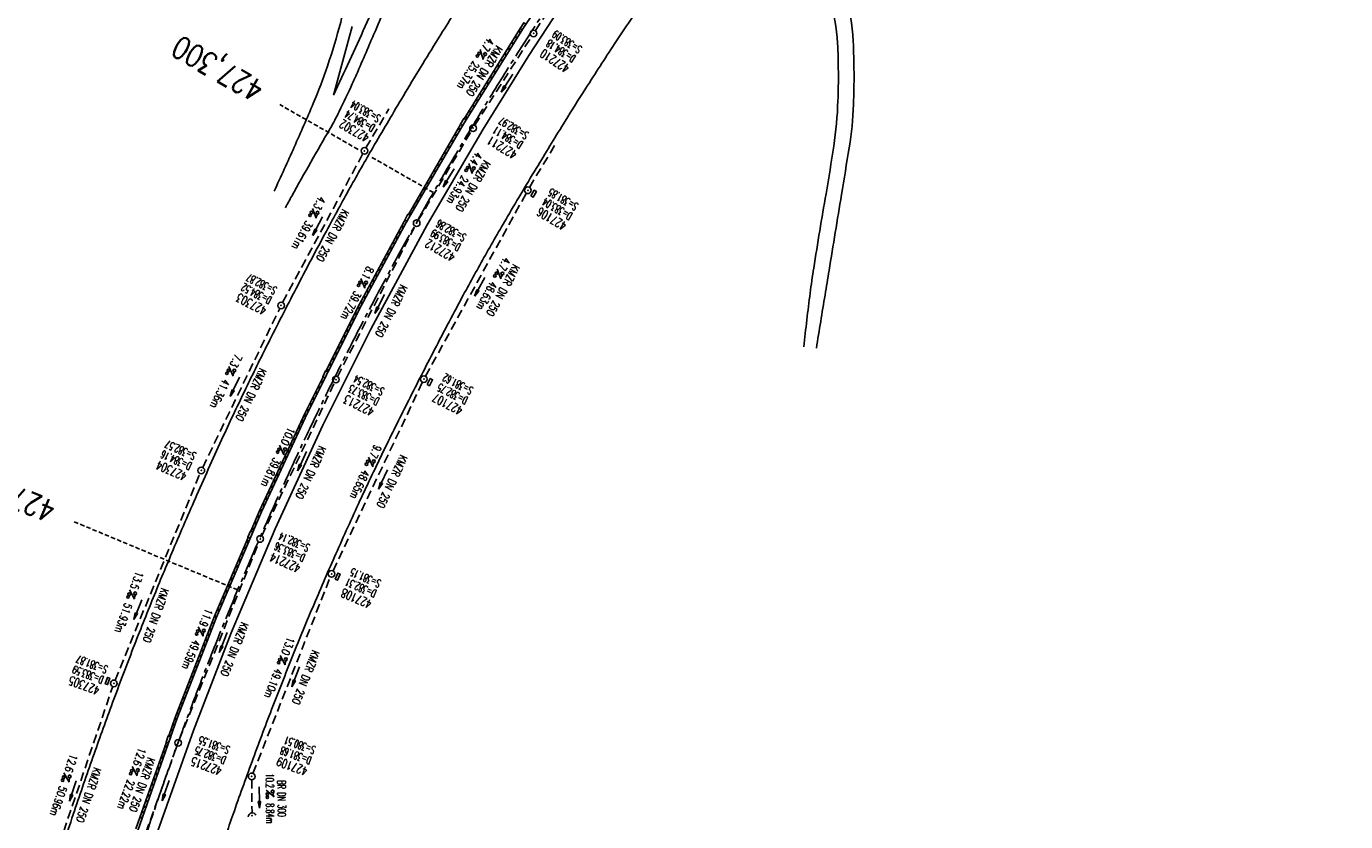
# Model space of a CAD drawing. Extents: x 450316 to 454644, y 428795 to 436505.
# Tile 35 of 256: x 452888 to 453186, y 430709 to 430889. Entities that reach past the tile are written whole.
import ezdxf
from ezdxf.enums import TextEntityAlignment as Align

# ---------------------------------------------------------------- set-up
doc = ezdxf.new("R2010")
doc.units = 0
doc.header["$LTSCALE"] = 2
doc.header["$MEASUREMENT"] = 0
for name, pattern in [('ACHSE', [5.5, 4, -0.5, 0.5, -0.5]), ('AUSGEZOGEN', [0]), ('GESTRICH-X2', [1.5, 1, -0.5]), ('GESTRICHELT', [0.75, 0.5, -0.25])]:
    doc.linetypes.add(name, pattern=pattern)
doc.layers.get('0').update_dxf_attribs({"linetype": 'CONTINUOUS'})
for name, color, linetype in [('ACHSETOP', 1, 'ACHSE'), ('FBR', 8, 'CONTINUOUS'), ('HEKTOM', 1, 'GESTRICHELT'), ('KANAL', 7, 'GESTRICH-X2'), ('PFEIL', 7, 'CONTINUOUS'), ('RINNE', 8, 'CONTINUOUS'), ('SCHACHTNR', 6, 'CONTINUOUS'), ('SCHSYMBOL', 7, 'CONTINUOUS'), ('TEXTO', 4, 'CONTINUOUS'), ('TEXTU', 4, 'CONTINUOUS'), ('WEG', 8, 'AUSGEZOGEN')]:
    doc.layers.add(name, color=color, linetype=linetype)
doc.styles.add('ROMANS', font='romans.shx', dxfattribs={"width": 0.8})

# ---------------------------------------------------------------- blocks, each defined once
blk = doc.blocks.new('GST')
at = {"color": 0}
blk.add_circle((0, 0), 0.75, dxfattribs=at)
blk.add_point((0, 0), dxfattribs=at)
blk = doc.blocks.new('13')
blk.add_lwpolyline([(0.76, 1.22), (-0.75, 1.22), (-0.75, 1.8), (0.76, 1.8)], close=True)
at = {"rotation": 180}
blk.add_blockref('GST', (0, 0), dxfattribs=at)
blk = doc.blocks.new('PROM')
blk.add_line((1.57, 1.82), (0.02, 0.02))
for centre, radius in [((0.32, 1.51), 0.317), ((0.94, 0.29), 0.283), ((1.64, 0.29), 0.283)]:
    blk.add_circle(centre, radius)
blk.add_arc((0.99, 2.68), 1.03, 239.1414, 303.3549)
blk = doc.blocks.new('PFEIL2')
at = {"color": 0}
for p, q in [((0.88, 0), (-2.4, -0.01)), ((0.88, -0.27), (0.88, 0.28)), ((0.88, 0.28), (2.43, 0.01)), ((0.91, 0.27), (0.88, 0.26)), ((0.97, 0.26), (0.88, 0.25)), ((1.02, 0.25), (0.88, 0.23)), ((1.07, 0.24), (0.88, 0.21)), ((1.13, 0.23), (0.88, 0.19)), ((1.18, 0.22), (0.88, 0.17)), ((1.24, 0.21), (0.88, 0.15)), ((1.29, 0.21), (0.88, 0.14)), ((1.34, 0.2), (0.88, 0.12)), ((1.4, 0.19), (0.88, 0.1)), ((1.45, 0.18), (0.88, 0.08)), ((1.51, 0.17), (0.88, 0.06)), ((1.56, 0.16), (0.88, 0.04)), ((1.61, 0.15), (0.88, 0.02)), ((1.67, 0.14), (0.88, 0.01)), ((1.72, 0.13), (0.88, -0.01)), ((1.78, 0.12), (0.88, -0.03)), ((1.83, 0.11), (0.88, -0.05)), ((1.88, 0.1), (0.88, -0.07)), ((1.94, 0.09), (0.88, -0.09)), ((2.05, 0.08), (0.88, -0.12)), ((1.99, 0.08), (0.88, -0.11)), ((2.1, 0.07), (0.88, -0.14)), ((2.15, 0.06), (0.88, -0.16)), ((2.21, 0.05), (0.88, -0.18)), ((2.26, 0.04), (0.88, -0.2)), ((2.32, 0.03), (0.88, -0.22)), ((2.37, 0.02), (0.88, -0.23)), ((2.42, 0.01), (0.88, -0.25)), ((2.43, 0.01), (0.88, -0.27))]:
    blk.add_line(p, q, dxfattribs=at)
blk = doc.blocks.new('40')
at = {"color": 0}
blk.add_arc((0.02, 0.31), 0.91, 192.5363, 347.4637, dxfattribs=at)
blk.add_point((0, 0), dxfattribs=at)
blk = doc.blocks.new('10')
blk.add_blockref('GST', (0, 0))
blk = doc.blocks.new('17')
blk.add_lwpolyline([(-0.76, -1.22), (0.75, -1.22), (0.75, -1.8), (-0.76, -1.8)], close=True)
blk.add_blockref('GST', (0, 0))

msp = doc.modelspace()

# ---------------------------------------------------------------- linework, layer by layer
for points in [[(453000.53, 430889.36), (452999.71, 430888.1), (452999.22, 430888.42), (453000.04, 430889.68)], [(452987.02, 430867.76), (452986.24, 430866.47), (452985.74, 430866.78), (452986.52, 430868.06)], [(452974.42, 430846.19), (452973.69, 430844.88), (452973.18, 430845.17), (452973.91, 430846.48)], [(452955.86, 430810.93), (452955.2, 430809.59), (452954.67, 430809.84), (452955.34, 430811.19)], [(452938.91, 430774.77), (452938.31, 430773.4), (452937.77, 430773.63), (452938.37, 430775.01)], [(452920.38, 430728.62), (452919.87, 430727.21), (452919.32, 430727.41), (452919.83, 430728.82)]]:
    msp.add_lwpolyline(points, close=True)
at = {"layer": 'ACHSETOP', "flags": 128}
msp.add_lwpolyline([(451271.77, 435019.04, -0.000001), (451272.37, 435018.35, -0.000032), (451272.39, 435018.33), (451288.79, 434999.46, -0.000002), (451296.99, 434990.03, 0.000007), (451305.2, 434980.6, 0.000007), (451313.4, 434971.16, -0.000007), (451321.6, 434961.73, -0.000007), (451329.8, 434952.3, 0.000007), (451338, 434942.87, 0.000007), (451346.21, 434933.43, -0.000007), (451354.41, 434924, -0.000007), (451362.61, 434914.57, 0.000011), (451370.81, 434905.14, 0.000001), (451379.01, 434895.7, 0.000001), (451387.22, 434886.27), (451403.62, 434867.4), (451420.02, 434848.54), (451436.43, 434829.67, -0.000013), (451444.63, 434820.24, 0.000007), (451452.83, 434810.81, 0.000007), (451461.03, 434801.38, -0.000007), (451469.24, 434791.94, -0.000007), (451477.44, 434782.51, 0.000007), (451485.64, 434773.08, 0.000007), (451493.84, 434763.64, -0.000007), (451502.04, 434754.21, -0.000007), (451510.25, 434744.78, 0.000007), (451518.45, 434735.35, 0.000007), (451526.65, 434725.91, -0.000007), (451534.85, 434716.48, -0.000007), (451543.05, 434707.05, 0.000011), (451551.26, 434697.61, 0.000001), (451559.46, 434688.18, 0.000001), (451567.66, 434678.75), (451584.07, 434659.88, -0.000001), (451592.27, 434650.45, -0.000001), (451600.47, 434641.02, -0.000011), (451608.67, 434631.59, 0.000013), (451616.87, 434622.15), (451633.28, 434603.29), (451649.68, 434584.42, -0.000013), (451657.88, 434574.99, 0.000007), (451666.09, 434565.56, 0.000007), (451674.29, 434556.12, -0.000007), (451682.49, 434546.69, -0.000007), (451690.69, 434537.26, 0.000006), (451698.89, 434527.83), (451715.3, 434508.96, -0.000015), (451721.01, 434502.39, 0.000008), (451726.72, 434495.82, 0.000958), (451727.52, 434494.91, 0.000181), (451731.72, 434490.11, 0.003894), (451738.18, 434482.87, 0.00247), (451748.5, 434471.58, 0.003793), (451756.23, 434463.34, 0.003129), (451765.74, 434453.48, 0.00313), (451774.53, 434444.59, 0.003132), (451783.43, 434435.81, 0.003134), (451792.43, 434427.15, 0.003132), (451801.55, 434418.59, 0.003131), (451810.77, 434410.15, 0.00313), (451820.1, 434401.83, 0.003133), (451829.54, 434393.62, 0.003138), (451839.07, 434385.54, 0.003131), (451848.69, 434377.58, 0.003125), (451858.43, 434369.73, 0.003124), (451868.27, 434362, 0.00313), (451878.19, 434354.41, 0.003138), (451888.2, 434346.95, 0.003133), (451898.32, 434339.59, 0.003131), (451908.52, 434332.37, 0.003131), (451918.82, 434325.28, 0.003132), (451929.21, 434318.32, 0.003136), (451939.67, 434311.49, 0.00313), (451950.21, 434304.8, 0.003123), (451960.86, 434298.22, 0.003128), (451971.59, 434291.78, 0.003137), (451982.37, 434285.49, 0.003139), (451993.23, 434279.33, 0.003133), (452004.2, 434273.3, 0.003123), (452015.23, 434267.41, 0.003125), (452026.32, 434261.66, 0.003132), (452037.5, 434256.05, 0.003138), (452048.73, 434250.58, 0.003134), (452060.02, 434245.26, 0.003122), (452071.41, 434240.07, 0.003127), (452083.62, 434234.69, 0.003578), (452094.35, 434230.12, 0.002702), (452108.41, 434224.35, 0.004189), (452117.53, 434220.76, 0.00053), (452126.34, 434217.38, 0.001569), (452129.32, 434216.25, 0.000008), (452135.11, 434214.08, -0.000025), (452140.91, 434211.9), (452164.31, 434203.12, 0.000006), (452176.02, 434198.73, -0.000007), (452187.72, 434194.34), (452211.13, 434185.56), (452234.54, 434176.78, -0.000012), (452246.24, 434172.39, 0.000007), (452257.94, 434168, 0.000002), (452265.75, 434165.08, 0.000001), (452281.35, 434159.22, 0.000005), (452293.05, 434154.83, -0.000007), (452304.76, 434150.44, -0.000019), (452316.46, 434146.05, 0.000015), (452328.17, 434141.66, 0.000002), (452338.1, 434137.94, 0.000001), (452351.57, 434132.88, 0.000004), (452363.28, 434128.49, -0.000006), (452374.98, 434124.1, -0.00002), (452386.68, 434119.71, 0.00002), (452398.39, 434115.32, 0.000006), (452410.09, 434110.93, -0.000004), (452421.8, 434106.54, -0.000001), (452435.27, 434101.49, -0.000002), (452445.2, 434097.76, -0.000015), (452456.91, 434093.37, 0.000019), (452468.61, 434088.98, 0.000007), (452480.31, 434084.59, -0.000006), (452492.02, 434080.2, -0.000002), (452503.72, 434075.81, 0.000002), (452515.42, 434071.42, 0.000006), (452527.13, 434067.03, -0.000007), (452538.83, 434062.64, -0.000019), (452550.54, 434058.25, 0.000015), (452562.24, 434053.86, 0.000002), (452572.17, 434050.13, 0.000001), (452585.65, 434045.08, 0.000004), (452597.35, 434040.69, -0.000006), (452609.05, 434036.3, -0.00002), (452620.76, 434031.91, 0.00002), (452632.46, 434027.52, 0.000006), (452644.17, 434023.13, -0.000004), (452655.87, 434018.74, -0.000001), (452669.35, 434013.68, -0.000002), (452679.28, 434009.96, -0.000015), (452690.98, 434005.57, 0.000014), (452702.68, 434001.18, 0.000011), (452714.39, 433996.79, -0.000001), (452726.09, 433992.4, -0.000007), (452735.03, 433989.04, -0.000005), (452748.18, 433984.11, -0.000156), (452748.22, 433984.1, -0.000005), (452749.5, 433983.61, -0.004183), (452758.69, 433980.07, -0.002721), (452772.75, 433974.43, -0.005081), (452782.77, 433970.22, -0.003908), (452795.7, 433964.52, -0.003912), (452807.05, 433959.3, -0.003907), (452818.33, 433953.9, -0.003903), (452829.52, 433948.33, -0.003904), (452840.62, 433942.58, -0.003907), (452851.63, 433936.66, -0.003909), (452862.54, 433930.57, -0.003906), (452873.35, 433924.31, -0.003899), (452884.08, 433917.88, -0.003907), (452894.71, 433911.27, -0.003917), (452905.21, 433904.52, -0.003914), (452915.61, 433897.6, -0.003904), (452925.91, 433890.51, -0.003895), (452936.11, 433883.25, -0.003902), (452946.17, 433875.85, -0.003909), (452956.12, 433868.3, -0.003904), (452965.96, 433860.58, -0.003908), (452975.67, 433852.7, -0.00391), (452985.26, 433844.69, -0.003909), (452994.72, 433836.52, -0.003908), (453004.05, 433828.2, -0.003902), (453013.25, 433819.74, -0.003901), (453022.32, 433811.14, -0.003907), (453031.26, 433802.39, -0.003913), (453040.05, 433793.51, -0.003909), (453048.99, 433784.19, -0.00418), (453057.22, 433775.34, -0.003621), (453064.8, 433766.92, -0.003001), (453073.81, 433756.65, -0.003775), (453082.93, 433745.95, -0.004894), (453089.82, 433737.59, -0.004962), (453096.58, 433729.04, -0.003805), (453105.2, 433717.74, -0.003005), (453113.36, 433706.73, -0.003643), (453119.97, 433697.57, -0.004174), (453127.23, 433687.17, -0.004295), (453134.1, 433676.95, -0.003507), (453140.02, 433667.85, -0.002688), (453147.59, 433655.9, -0.003695), (453155.36, 433643.25, -0.00538), (453160.55, 433634.47, -0.005332), (453165.53, 433625.6, -0.003667), (453172.54, 433612.58, -0.002679), (453179.1, 433600.02, -0.003501), (453183.99, 433590.35, -0.004313), (453189.2, 433579.67, -0.003909), (453194.74, 433567.79, -0.003909), (453199.85, 433556.38, -0.003909), (453204.78, 433544.89, -0.003903), (453209.81, 433532.66, -0.004384), (453214.1, 433521.7, -0.003423), (453219.66, 433506.82, -0.005955), (453222.69, 433498.22, -0.000145), (453225.57, 433489.74, -0.000252), (453227.22, 433484.85, -0.000085), (453230.06, 433476.42, -0.000405), (453230.66, 433474.65, -0.003646), (453233.57, 433465.74, 0.00217), (453238.42, 433450.76, 0.000006), (453242.33, 433438.88, -0.000007), (453246.23, 433427.01, -0.000012), (453250.13, 433415.13, 0.000009), (453254.03, 433403.26, 0.003001), (453258.01, 433391.4, -0.003002), (453261.98, 433379.55, -0.003008), (453265.82, 433367.65, 0.003009), (453269.65, 433355.76, 0.00001), (453273.55, 433343.88, -0.000019), (453277.45, 433332.01), (453285.26, 433308.26, 0.000005), (453289.16, 433296.38, -0.000004), (453293.06, 433284.51, -0.000001), (453297.41, 433271.27, -0.000001), (453300.87, 433260.76, -0.00001), (453304.77, 433248.88, 0.000008), (453308.67, 433237.01, 0.000011), (453312.58, 433225.13, -0.000004), (453316.48, 433213.26, -0.000007), (453317.96, 433208.76, -0.000002), (453324.28, 433189.51, -0.00006), (453324.75, 433188.09, 0.000004), (453325.21, 433186.68, 0.001409), (453327.81, 433178.86, 0.000842), (453332.21, 433165.79, 0.002106), (453335.59, 433155.93, 0.001506), (453340.42, 433142.18, 0.001603), (453344.59, 433130.55, 0.001566), (453348.93, 433118.67, 0.00157), (453353.28, 433106.99, 0.001563), (453357.73, 433095.28, 0.001555), (453362.24, 433083.61, 0.001558), (453366.82, 433071.99, 0.001562), (453371.48, 433060.39, 0.001561), (453376.21, 433048.82, 0.001565), (453381.01, 433037.27, 0.001565), (453385.88, 433025.76, 0.001563), (453390.82, 433014.29, 0.001561), (453395.84, 433002.83, 0.001559), (453400.93, 432991.41, 0.00156), (453406.08, 432980.03, 0.001563), (453411.31, 432968.67, 0.001565), (453416.61, 432957.35, 0.001562), (453421.98, 432946.08, 0.001558), (453427.42, 432934.81, 0.001559), (453432.94, 432923.58, 0.001564), (453438.52, 432912.41, 0.001566), (453444.16, 432901.27, 0.001564), (453449.89, 432890.15, 0.001558), (453455.36, 432879.68, 0.001394), (453461.54, 432868.03, 0.001724), (453468.57, 432854.96, 0.002516), (453473.46, 432846.05, 0.001346), (453478.16, 432837.66, 0.000835), (453485.79, 432824.15, 0.000825), (453493.39, 432810.79, 0.001335), (453498.13, 432802.56, 0.002522), (453503.26, 432793.8, 0.001723), (453510.87, 432781.05, 0.001395), (453517.7, 432769.77, 0.001557), (453523.88, 432759.7, 0.001564), (453531.45, 432747.52, 0.002105), (453537.15, 432738.52, 0.001027), (453545.2, 432725.95, 0.001523), (453550.68, 432717.5, 0.000001), (453550.84, 432717.26, 0.000124), (453550.84, 432717.26, 0.000024), (453557.6, 432706.91, -0.000007), (453564.35, 432696.57, -0.000001), (453571.19, 432686.1, 0.000005), (453578.03, 432675.64, 0.000012), (453584.86, 432665.17, -0.000012), (453591.7, 432654.7, -0.000004), (453598.53, 432644.24, 0.000004), (453605.37, 432633.77, 0.000001), (453612.2, 432623.31, -0.000001), (453619.04, 432612.84, -0.000004), (453625.87, 432602.38, 0.000003), (453632.71, 432591.91), (453646.38, 432570.98, -0.000014), (453650.94, 432564, -0.000007), (453660.05, 432550.05, -0.002465), (453666.82, 432539.57, 0.002471), (453673.57, 432529.12, 0.002497), (453680.47, 432518.67, -0.002488), (453687.39, 432508.18, -0.000003), (453694.22, 432497.72, 0.000006), (453701.06, 432487.25), (453714.73, 432466.32, -0.000006), (453721.57, 432455.86, 0.000006), (453728.4, 432445.39, 0.000183), (453728.47, 432445.28, -0.000027), (453728.97, 432444.52, -0.003905), (453733.99, 432436.71, -0.002472), (453741.77, 432424.27, -0.005163), (453747.3, 432415.1, -0.003867), (453754.47, 432402.74, -0.003958), (453760.53, 432391.89, -0.003913), (453766.49, 432380.82, -0.003903), (453772.25, 432369.72, -0.003904), (453777.83, 432358.53, -0.003901), (453783.48, 432346.73, -0.004288), (453788.46, 432335.91, -0.003523), (453794.25, 432322.76, -0.004762), (453798.38, 432312.96, -0.001651), (453802.11, 432303.78, -0.002689), (453804.34, 432298.12, -0.001542), (453805.53, 432295.04, -0.000893), (453807.56, 432289.71, -0.005639), (453811.07, 432280.12, -0.003891), (453815.88, 432266.14, -0.00573), (453819.49, 432254.95, -0.005082), (453823.29, 432242.26, -0.004537), (453827.3, 432227.85, -0.006762), (453829.77, 432218.12, -0.001828), (453832.34, 432207.23, -0.002855), (453833.92, 432200.25, -0.000688), (453834.59, 432197.18, -0.000614), (453835.33, 432193.75, -0.005087), (453837.35, 432183.82, -0.003463), (453840.08, 432169.2, -0.004355), (453841.88, 432158.58, -0.003298), (453844.05, 432144.52, -0.003873), (453845.96, 432130.87, -0.004703), (453847.34, 432119.6, -0.004431), (453848.68, 432106.66, -0.004859), (453849.68, 432094.85, -0.001971), (453850.76, 432079.75, -0.003754), (453851.23, 432071.81, -0.000235), (453851.27, 432071.06, -0.000154), (453851.33, 432069.9, -0.005004), (453851.76, 432059.36, -0.003657), (453852.1, 432044.92, -0.006284), (453852.13, 432034.65, -0.00442), (453851.87, 432020.06, -0.004496), (453851.36, 432005.74, -0.005961), (453850.74, 431994.95, -0.004032), (453849.63, 431980.54, -0.005521), (453848.62, 431970.04, -0.000545), (453848.17, 431965.89, -0.00099), (453847.92, 431963.6, -0.002817), (453847.08, 431956.57, -0.001743), (453845.62, 431945.22, -0.004295), (453844.13, 431934.59, -0.003233), (453841.93, 431920.5, -0.003719), (453839.9, 431908.59, -0.003474), (453837.54, 431895.88, -0.003471), (453834.93, 431882.78, -0.003984), (453832.48, 431871.4, -0.002961), (453829.25, 431857.36, -0.00403), (453826.74, 431847.07, -0.001132), (453824.96, 431840.11, -0.001603), (453823.67, 431835.21, -0.002375), (453822.37, 431830.36, -0.001541), (453820.3, 431822.92, -0.005811), (453817.74, 431814.24, -0.003321), (453813, 431799.15, -0.004369), (453808.95, 431786.93, -0.004589), (453804.89, 431775.36, -0.004977), (453800.13, 431762.59, -0.00596), (453795.93, 431752.02, -0.002426), (453790.61, 431739.3, -0.004094), (453787.37, 431731.79, -0.000338), (453786.71, 431730.31, -0.000388), (453786.14, 431729.02, -0.004625), (453782.63, 431721.36, -0.002368), (453775.59, 431706.51, -0.004069), (453770.2, 431695.52, -0.003863), (453764.34, 431684.03, -0.004659), (453758.24, 431672.55, -0.005048), (453752.4, 431662.07, -0.002758), (453744.86, 431649, -0.004203), (453739.78, 431640.49, -0.000453), (453738.55, 431638.46, -0.00049), (453737.41, 431636.59, -0.004121), (453733.36, 431630.11, -0.00246), (453726.45, 431619.35, -0.006277), (453720.59, 431610.57, -0.004581), (453712.3, 431598.73, -0.005038), (453704.6, 431588.16, -0.005528), (453697.38, 431578.67, -0.004083), (453688.22, 431567.1, -0.005886), (453681.7, 431559.21, -0.001219), (453676.74, 431553.36, -0.002238), (453674.01, 431550.2, -0.001962), (453670.56, 431546.26, -0.001297), (453665.3, 431540.34, -0.004313), (453658.17, 431532.48, -0.003182), (453648.34, 431521.97, -0.004167), (453639.22, 431512.51, -0.00462), (453630.85, 431504.12, -0.002727), (453619.91, 431493.48, -0.004271), (453612.84, 431486.78, -0.000068), (453609.88, 431484.03, -0.000648), (453609.57, 431483.75, -0.000003), (453600.64, 431475.49, -0.000005), (453594.49, 431469.8), (453576.13, 431452.83), (453557.78, 431435.85), (453539.42, 431418.88), (453521.07, 431401.91, 0.000001), (453511.89, 431393.42, 0.000001), (453502.71, 431384.94, 0.000013), (453493.53, 431376.45, -0.000013), (453484.35, 431367.96, 0), (453475.18, 431359.48, 0), (453466, 431350.99), (453447.64, 431334.02, 0.000001), (453438.46, 431325.53, 0.000001), (453429.29, 431317.04, 0.000013), (453420.11, 431308.56, -0.000007), (453410.93, 431300.07, -0.000004), (453403.53, 431293.23, -0.000002), (453392.58, 431283.1, -0.00001), (453383.4, 431274.61, 0.000015), (453374.22, 431266.13, 0.000014), (453365.04, 431257.64, -0.000013), (453355.86, 431249.15, 0), (453343.63, 431237.84, -0.000001), (453337.51, 431232.18), (453319.15, 431215.21, 0.000001), (453309.98, 431206.72, 0.000001), (453300.8, 431198.24, 0.000013), (453291.62, 431189.75, -0.000013), (453282.44, 431181.26, -0.000001), (453273.27, 431172.78, -0.000001), (453264.09, 431164.29), (453245.73, 431147.32), (453227.38, 431130.34), (453209.02, 431113.37, 0.000014), (453199.84, 431104.89, -0.000009), (453190.66, 431096.4, -0.000019), (453181.49, 431087.91, 0.000019), (453172.31, 431079.43, 0.000009), (453163.13, 431070.94, -0.000008), (453153.95, 431062.45), (453135.6, 431045.48, 0.000009), (453134.86, 431044.8, 0.000002), (453130.42, 431040.69, 0.002804), (453126.11, 431036.66, 0.001372), (453117.38, 431028.36, 0.005333), (453110.16, 431021.31, 0.003613), (453099.69, 431010.7, 0.004216), (453091.36, 431002.01, 0.003913), (453082.55, 430992.5, 0.00391), (453074.2, 430983.2, 0.003911), (453066, 430973.77, 0.003912), (453057.94, 430964.21, 0.003915), (453050.03, 430954.53, 0.00391), (453042.29, 430944.73, 0.003905), (453034.68, 430934.8, 0.003908), (453027.23, 430924.75, 0.003912), (453019.95, 430914.6, 0.003918), (453012.83, 430904.33, 0.003918), (453005.87, 430893.95, 0.003907), (452999.07, 430883.47, 0.0039), (452992.43, 430872.86, 0.003908), (452985.95, 430862.15, 0.00392), (452979.66, 430851.37, 0.00392), (452973.54, 430840.5, 0.003904), (452967.57, 430829.49, 0.003903), (452961.77, 430818.39, 0.003916), (452956.17, 430807.24, 0.00392), (452950.74, 430796, 0.00391), (452945.47, 430784.65, 0.003904), (452940.39, 430773.22, 0.00391), (452935.48, 430761.73, 0.003913), (452930.76, 430750.17, 0.003909), (452926.22, 430738.51, 0.003913), (452921.86, 430726.79, 0.003918), (452917.69, 430715.02, 0.003913), (452913.7, 430703.18, 0.003909), (452909.89, 430691.26, 0.003904), (452906.27, 430679.29, 0.003908), (452902.84, 430667.28, 0.003914), (452899.6, 430655.21, 0.003911), (452896.55, 430643.09, 0.003914), (452893.69, 430630.91, 0.003917), (452891.02, 430618.71, 0.003911), (452890.73, 430617.31, 0.000237), (452886.25, 430594.17, 0.007575), (452884.76, 430585.79, 0.003906), (452882.25, 430569.49)], format="xyb", dxfattribs=at)
at = {"layer": 'FBR', "flags": 128}
for points in [[(453276.71, 431178.63, -0.000118), (453287.06, 431188.26, -0.000276), (453291.49, 431192.36, -0.000001), (453311.41, 431210.82, -0.000243), (453311.47, 431210.88, -0.000468), (453320.71, 431219.4, 0.000406), (453331.34, 431229.21, 0.000197), (453340.22, 431237.43, -0.00015), (453349.11, 431245.64, -0.000461), (453368.01, 431263.09, 0.000541), (453384.11, 431277.95, 0.000242), (453392.43, 431285.66, -0.000279)], [(453575.99, 431475.69, -0.000002), (453561.64, 431462.4, -0.000009)], [(453418.1, 431283.16, -0.000853), (453407.56, 431273.37, -0.000064), (453397.19, 431263.77, -0.000084), (453389.3, 431256.47, -0.000204), (453382.45, 431250.14, 0.000155), (453373.4, 431241.79, 0.001433), (453363.02, 431232.14, -0.002118), (453355.99, 431225.62, -0.000322), (453355.81, 431225.46, -0.000003), (453339.08, 431210.12, -0.000167), (453338.06, 431209.18, -0.00004), (453333.83, 431205.31)], [(453040.94, 430914.31, 0.000446), (453040, 430913.04, 0.004406), (453039.9, 430912.91, 0.001432), (453032.02, 430901.75, 0.002636), (453027.79, 430895.66, 0.004092), (453020.55, 430884.92, 0.004443), (453014.05, 430874.91, 0.003233), (453009.39, 430867.5, 0.002415), (453003.27, 430857.51, 0.003535), (452996.38, 430845.95, 0.004458), (452991.07, 430836.7, 0.005081), (452986.1, 430827.67, 0.003705), (452979.51, 430815.16, 0.002985), (452973.74, 430803.85, 0.003235), (452968.55, 430793.36, 0.004469), (452963.09, 430781.87, 0.004322), (452957.65, 430769.89, 0.004389), (452952.72, 430758.52, 0.0043), (452947.89, 430746.82, 0.003781), (452943.15, 430734.77, 0.003892), (452938.72, 430722.99, 0.003623), (452934.47, 430711.17, 0.004285), (452931.03, 430701.11, 0.003999)]]:
    msp.add_lwpolyline(points, format="xyb", dxfattribs=at)
at = {"layer": 'FBR'}
msp.add_lwpolyline([(453013.34, 430934.63, 0.002556), (453004.34, 430921.83, 0.005), (452999.84, 430915.22, 0.000166), (452987.13, 430896.13, 0.003165), (452986.47, 430895.12, 0.004967), (452980.19, 430885.21, 0.003894), (452972.42, 430872.43, 0.003443), (452965.99, 430861.51, 0.004212), (452960.87, 430852.5, 0.004116), (452955.51, 430842.69, 0.003145), (452948.68, 430829.75, 0.003256), (452942.34, 430817.35, 0.004001), (452937.32, 430807.17, 0.004799), (452932.24, 430796.41, 0.003933), (452926.28, 430783.18, 0.003417), (452920.93, 430770.8, 0.003931), (452916.43, 430759.98, 0.004082), (452911.93, 430748.65, 0.003769), (452907.26, 430736.3, 0.003801), (452903.08, 430724.74, 0.003661), (452898.92, 430712.69, 0.004537), (452894.57, 430699.37, 0.004879)], format="xyb", dxfattribs=at)
at = {"layer": 'FBR', "flags": 128}
for points in [[(453030.51, 430932.53), (453028.06, 430929.21), (453014.25, 430909.85), (452999.84, 430888.33), (452986.28, 430866.58), (452973.51, 430844.59), (452962.92, 430824.98), (452951.22, 430801.65), (452940.87, 430779.37), (452930.72, 430755.62), (452921.84, 430732.77), (452912.39, 430705.98)], [(453033.83, 430930.02), (453030.61, 430925.73), (453027.47, 430921.02), (453013.49, 430901.1), (453001.19, 430882.3), (452990.86, 430865.65), (452978.28, 430844.08), (452965.56, 430820.58), (452954.69, 430798.87), (452943.91, 430775.53), (452934.01, 430752.05), (452925.51, 430730.04), (452917.1, 430706.31)]]:
    msp.add_lwpolyline(points, dxfattribs=at)
at = {"layer": 'HEKTOM'}
for p, q in [((452962.65, 430861.12), (452944.97, 430871.25)), ((452979.66, 430851.38), (452965.7, 430859.37)), ((452935.5, 430761.72), (452898.56, 430777.12))]:
    msp.add_line(p, q, dxfattribs=at)
at = {"layer": 'KANAL'}
for p, q in [((453002.69, 430887.94), (453015.38, 430907.31)), ((452989, 430866.56), (453001.87, 430886.66)), ((452964.43, 430861.44), (452969.61, 430870.29)), ((452976.25, 430845.12), (452988.22, 430865.28)), ((453001.32, 430852.56), (453007.03, 430861.99)), ((452945.62, 430826.59), (452963.72, 430860.12)), ((452977.88, 430809.97), (453000.62, 430851.25)), ((452958, 430809.84), (452975.53, 430843.81)), ((452927.59, 430789.38), (452944.97, 430825.25)), ((452940.91, 430773.91), (452957.34, 430808.5)), ((452957, 430766.03), (452977.19, 430808.62)), ((452907.81, 430741.34), (452926.97, 430788)), ((452922.31, 430727.94), (452940.28, 430772.53)), ((452938.94, 430720.34), (452956.38, 430764.62)), ((452891.41, 430693.09), (452907.28, 430739.94)), ((452914.78, 430707.03), (452921.78, 430726.53)), ((452938.66, 430718.91), (452938.72, 430711.56))]:
    msp.add_line(p, q, dxfattribs=at)
at = {"layer": 'RINNE'}
for p, q in [((452999.06, 430888.03), (452999.18, 430887.28)), ((452996.65, 430884.17), (452996.78, 430883.42)), ((452997.46, 430885.45), (452997.58, 430884.7)), ((452998.26, 430886.74), (452998.38, 430885.99)), ((452995.05, 430881.59), (452995.17, 430880.84)), ((452995.85, 430882.88), (452995.97, 430882.13)), ((452993.45, 430879.02), (452993.57, 430878.27)), ((452994.25, 430880.3), (452994.37, 430879.56)), ((452991.84, 430876.44), (452991.96, 430875.69)), ((452992.64, 430877.73), (452992.77, 430876.98)), ((452989.43, 430872.58), (452989.56, 430871.83)), ((452990.24, 430873.87), (452990.36, 430873.12)), ((452991.04, 430875.16), (452991.16, 430874.41)), ((452987.83, 430870.01), (452987.95, 430869.26)), ((452988.63, 430871.29), (452988.76, 430870.55)), ((452987.03, 430868.72), (452987.15, 430867.97)), ((452983.85, 430863.39), (452983.98, 430862.61)), ((452984.64, 430864.75), (452984.77, 430863.97)), ((452985.43, 430866.11), (452985.56, 430865.33)), ((452982.27, 430860.67), (452982.4, 430859.89)), ((452983.06, 430862.03), (452983.19, 430861.25)), ((452980.69, 430857.95), (452980.82, 430857.17)), ((452981.48, 430859.31), (452981.61, 430858.53)), ((452979.11, 430855.23), (452979.24, 430854.45)), ((452979.9, 430856.59), (452980.03, 430855.81)), ((452977.53, 430852.51), (452977.66, 430851.73)), ((452978.32, 430853.87), (452978.45, 430853.09)), ((452975.16, 430848.43), (452975.28, 430847.65)), ((452975.95, 430849.79), (452976.07, 430849.01)), ((452976.74, 430851.15), (452976.86, 430850.37)), ((452974.37, 430847.07), (452974.49, 430846.29)), ((452971.94, 430842.75), (452972.15, 430842.09)), ((452972.6, 430843.97), (452972.81, 430843.31)), ((452970.63, 430840.31), (452970.84, 430839.65)), ((452971.28, 430841.53), (452971.5, 430840.87)), ((452968.65, 430836.64), (452968.86, 430835.98)), ((452969.31, 430837.87), (452969.52, 430837.21)), ((452969.97, 430839.09), (452970.18, 430838.43)), ((452967.33, 430834.2), (452967.54, 430833.54)), ((452967.99, 430835.42), (452968.2, 430834.76)), ((452965.36, 430830.54), (452965.57, 430829.88)), ((452966.02, 430831.76), (452966.23, 430831.1)), ((452966.67, 430832.98), (452966.89, 430832.32)), ((452964.04, 430828.1), (452964.25, 430827.44)), ((452964.7, 430829.32), (452964.91, 430828.66)), ((452962.72, 430825.66), (452962.93, 430825)), ((452963.38, 430826.88), (452963.59, 430826.22)), ((452960.79, 430821.85), (452961.01, 430821.17)), ((452961.43, 430823.13), (452961.65, 430822.45)), ((452962.07, 430824.41), (452962.29, 430823.73)), ((452959.51, 430819.3), (452959.73, 430818.62)), ((452960.15, 430820.58), (452960.37, 430819.9)), ((452958.23, 430816.75), (452958.45, 430816.07)), ((452958.87, 430818.02), (452959.09, 430817.34)), ((452956.31, 430812.92), (452956.53, 430812.24)), ((452956.95, 430814.19), (452957.17, 430813.51)), ((452957.59, 430815.47), (452957.81, 430814.79)), ((452955.67, 430811.64), (452955.89, 430810.96)), ((452953.75, 430807.81), (452953.97, 430807.13)), ((452954.39, 430809.09), (452954.61, 430808.41)), ((452951.83, 430803.98), (452952.05, 430803.3)), ((452952.47, 430805.25), (452952.69, 430804.57)), ((452953.11, 430806.53), (452953.33, 430805.85)), ((452950.55, 430801.4), (452950.78, 430800.7)), ((452951.19, 430802.7), (452951.41, 430802.02)), ((452949.31, 430798.73), (452949.54, 430798.03)), ((452949.93, 430800.07), (452950.16, 430799.36)), ((452948.07, 430796.05), (452948.29, 430795.35)), ((452948.69, 430797.39), (452948.92, 430796.69)), ((452946.21, 430792.04), (452946.43, 430791.34)), ((452946.83, 430793.38), (452947.05, 430792.68)), ((452947.45, 430794.72), (452947.67, 430794.01)), ((452944.96, 430789.37), (452945.19, 430788.67)), ((452945.59, 430790.7), (452945.81, 430790)), ((452943.72, 430786.69), (452943.95, 430785.99)), ((452944.34, 430788.03), (452944.57, 430787.33)), ((452942.48, 430784.02), (452942.71, 430783.32)), ((452943.1, 430785.36), (452943.33, 430784.65)), ((452940.62, 430780.01), (452940.84, 430779.3)), ((452941.24, 430781.34), (452941.46, 430780.64)), ((452941.86, 430782.68), (452942.08, 430781.98)), ((452939.41, 430777.22), (452939.64, 430776.49)), ((452940.01, 430778.62), (452940.24, 430777.9)), ((452938.81, 430775.82), (452939.04, 430775.09)), ((452937.01, 430771.61), (452937.25, 430770.88)), ((452937.61, 430773.01), (452937.84, 430772.28)), ((452935.81, 430768.8), (452936.05, 430768.07)), ((452936.41, 430770.2), (452936.65, 430769.48)), ((452934.61, 430765.99), (452934.85, 430765.27)), ((452935.21, 430767.4), (452935.45, 430766.67)), ((452933.41, 430763.18), (452933.65, 430762.46)), ((452934.01, 430764.59), (452934.25, 430763.86)), ((452932.21, 430760.38), (452932.45, 430759.65)), ((452932.81, 430761.78), (452933.05, 430761.05)), ((452931.01, 430757.57), (452931.25, 430756.84)), ((452931.61, 430758.97), (452931.85, 430758.25)), ((452929.76, 430754.52), (452930.08, 430753.97)), ((452930.32, 430755.97), (452930.64, 430755.42)), ((452928.27, 430750.69), (452928.6, 430750.14)), ((452928.73, 430751.88), (452929.06, 430751.33)), ((452929.2, 430753.07), (452929.52, 430752.52)), ((452927.35, 430748.31), (452927.67, 430747.76)), ((452927.81, 430749.5), (452928.13, 430748.95)), ((452925.96, 430744.75), (452926.29, 430744.2)), ((452926.42, 430745.94), (452926.75, 430745.39)), ((452926.89, 430747.13), (452927.21, 430746.58)), ((452925.04, 430742.37), (452925.36, 430741.82)), ((452925.5, 430743.56), (452925.82, 430743.01)), ((452923.65, 430738.81), (452923.98, 430738.26)), ((452924.12, 430739.99), (452924.44, 430739.44)), ((452924.58, 430741.18), (452924.9, 430740.63)), ((452922.73, 430736.43), (452923.05, 430735.88)), ((452923.19, 430737.62), (452923.51, 430737.07)), ((452921.35, 430732.86), (452921.68, 430732.3)), ((452921.81, 430734.05), (452922.13, 430733.5)), ((452922.27, 430735.24), (452922.59, 430734.69)), ((452920.47, 430730.39), (452920.81, 430729.83)), ((452920.91, 430731.63), (452921.24, 430731.06)), ((452919.17, 430726.69), (452919.5, 430726.13)), ((452920.04, 430729.16), (452920.34, 430728.64)), ((452918.3, 430724.22), (452918.63, 430723.66)), ((452918.73, 430725.46), (452919.06, 430724.89)), ((452916.99, 430720.52), (452917.32, 430719.96)), ((452917.43, 430721.76), (452917.76, 430721.19)), ((452917.86, 430722.99), (452918.19, 430722.43)), ((452916.12, 430718.06), (452916.45, 430717.49)), ((452916.56, 430719.29), (452916.89, 430718.73)), ((452915.25, 430715.59), (452915.58, 430715.02)), ((452915.68, 430716.82), (452916.02, 430716.26)), ((452913.94, 430711.89), (452914.27, 430711.32)), ((452914.38, 430713.12), (452914.71, 430712.56)), ((452914.81, 430714.35), (452915.14, 430713.79)), ((452913.51, 430710.65), (452913.84, 430710.09))]:
    msp.add_line(p, q, dxfattribs=at)
for points in [[(452999.69, 430888.1), (452986.28, 430866.58), (452973.51, 430844.59)], [(452999.27, 430888.37), (452986.58, 430868.01)], [(452985.79, 430866.73), (452974, 430846.43)], [(452973.07, 430844.83), (452962.48, 430825.21), (452955.43, 430811.15)], [(452973.51, 430844.59), (452962.92, 430824.98), (452955.87, 430810.93)], [(452973.24, 430845.13), (452973.07, 430844.83)], [(452954.75, 430809.81), (452950.77, 430801.87), (452940.42, 430779.57), (452938.45, 430774.97)], [(452955.2, 430809.58), (452951.22, 430801.65), (452940.87, 430779.37), (452930.72, 430755.62)], [(452937.86, 430773.59), (452930.26, 430755.8)], [(452930.72, 430755.62), (452921.84, 430732.77), (452912.39, 430705.98), (452904.72, 430681.5), (452898.28, 430658.22), (452893.31, 430638.33)], [(452930.26, 430755.8), (452921.37, 430732.94), (452919.91, 430728.79)], [(452919.41, 430727.38), (452912.5, 430707.81)]]:
    msp.add_lwpolyline(points, dxfattribs=at)
at = {"layer": 'WEG'}
for points in [[(452979.22, 430969.68, -0.000436), (452975.54, 430955.96, 0.000784), (452972.17, 430943.37, 0.000138), (452968.56, 430929.77, 0.000153), (452965.3, 430917.44, 0.012816), (452961.97, 430903.39, -0.013232), (452958.73, 430889.79, -0.016529), (452955.75, 430879.93, -0.018805), (452952.53, 430871.47, -0.004558), (452948.25, 430861.65, -0.004472), (452943.71, 430851.71, -0.001043)], [(453067.87, 430906.28, -0.066083), (453072.45, 430896.48, -0.06438), (453074.39, 430885.55, -0.021304), (453074.47, 430871.23, -0.031244), (453073.49, 430861.51, -0.000192), (453071.76, 430850.92, 0.000119), (453068.94, 430833.79, 0.000229), (453068.04, 430828.26, 0.000106), (453066.09, 430816.31)], [(453064.76, 430904.51, -0.064604), (453069.05, 430895.24, -0.063893), (453070.87, 430885.08, -0.02179), (453070.95, 430872.05, -0.027749), (453070.01, 430861.86, -0.005928), (453068.27, 430851.11, 0.003801), (453065.49, 430834.36, 0.007643), (453064.68, 430828.7, 0.003574), (453063.23, 430816.56)]]:
    msp.add_lwpolyline(points, format="xyb", dxfattribs=at)
at = {"layer": 'WEG', "flags": 128}
for points in [[(453006.78, 430951.91, 0.053804), (453000.48, 430951.27, 0.094131), (452997.13, 430949.86, 0.05166), (452989.38, 430943.5, 0.077589), (452985.46, 430938.08, 0.007319), (452981.1, 430929.18, 0.011286), (452978.49, 430923.31, 0.00315), (452974.94, 430914.66, -0.001531), (452967.69, 430896.84, -0.008425), (452964.28, 430888.93, -0.004232), (452957.1, 430873.35)], [(452946.26, 430847.95, -0.004834), (452947.7, 430850.6, -0.004668), (452956.35, 430865.84, 0.018737), (452958.4, 430869.7, 0.003862), (452961.35, 430875.93, 0.007221), (452962.86, 430879.3, 0.000031), (452964.98, 430884.23, -0.000042), (452966.56, 430887.9, -0.000056), (452969.06, 430893.7, 0.000148), (452970, 430895.9, 0.006393), (452971.76, 430900.13, -0.001513), (452975.91, 430910.43)]]:
    msp.add_lwpolyline(points, format="xyb", dxfattribs=at)
at = {"layer": 'WEG'}
msp.add_lwpolyline([(452957.1, 430873.35), (452961.34, 430888.87)], dxfattribs=at)

# ---------------------------------------------------------------- block references
for p, rotation in [((453002.27, 430887.29), 237.1349999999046), ((452988.6, 430865.93), 238.9548999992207), ((452975.88, 430844.49), 240.7432000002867), ((452957.66, 430809.19), 243.5925999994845), ((452940.58, 430773.23), 246.4490999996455), ((452922.04, 430727.23), 250.0063999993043)]:
    msp.add_blockref('GST', p, dxfattribs=dict(rotation=rotation))
at = {"layer": 'PFEIL'}
for p, rotation in [((452996.28, 430876.07), 237.4001), ((452983.1, 430854.7), 239.3129), ((452953.53, 430843.8), 241.6536), ((452990.12, 430830.11), 241.1386), ((452967.51, 430826.24), 242.6995), ((452934.83, 430807.58), 244.1778), ((452950.02, 430790.78), 244.5883), ((452968.28, 430786.63), 244.6384), ((452912.95, 430757.3), 247.6718), ((452932.24, 430749.86), 248.0512), ((452948.59, 430742.13), 248.4803), ((452898.3, 430716.37), 251.249), ((452919.22, 430716.44), 250.2326), ((452940.38, 430714.89), 270.4603)]:
    msp.add_blockref('PFEIL2', p, dxfattribs=dict(at, rotation=rotation))
at = {"layer": 'SCHSYMBOL'}
for name, p, rotation in [('10', (452964.09, 430860.78), 240.1509), ('13', (453000.98, 430851.89), 239.3689), ('10', (452945.28, 430825.92), 242.9282), ('13', (452977.51, 430809.3), 242.9377), ('10', (452927.27, 430788.69), 245.8283), ('13', (452956.66, 430765.34), 246.5082), ('17', (452907.54, 430740.65), 249.4697), ('10', (452938.65, 430719.66), 250.1117), ('40', (452938.72, 430710.82), 192.2236602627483)]:
    msp.add_blockref(name, p, dxfattribs=dict(at, rotation=rotation))
at = {"layer": 'TEXTU'}
for p, rotation in [((452990.23, 430883.72), 237.4000999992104), ((452987.63, 430857.94), 239.3128999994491), ((452952.34, 430847.84), 241.65359999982), ((452994.05, 430834.14), 241.1385999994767), ((452963.26, 430832.05), 242.6994999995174), ((452933.51, 430812.2), 244.1777999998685), ((452944.94, 430794.43), 244.5882999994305), ((452964.99, 430791.72), 244.6384000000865), ((452911.03, 430761.76), 250.4375634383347), ((452926.57, 430753.42), 248.0511999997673), ((452945.08, 430746.97), 248.4802999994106), ((452896.24, 430720.46), 251.248999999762), ((452911.64, 430721.91), 250.2325999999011), ((452941.87, 430716.59), 270.4603)]:
    msp.add_blockref('PROM', p, dxfattribs=dict(at, rotation=rotation))

# ---------------------------------------------------------------- texts
at = {"layer": 'HEKTOM', "style": 'ROMANS', "width": 0.8}
for s, rotation, p in [('427,300', 150.1797, (452941.88, 430875.91)), ('427,400', 157.3507, (452894.91, 430781.38))]:
    msp.add_text(s, height=5, rotation=rotation, dxfattribs=at).set_placement(p)
at = {"layer": 'SCHACHTNR', "style": 'ROMANS'}
for s, height, rotation, width, p in [('S=383.09', 1.8, 147.135, 0.6, (453013.33, 430884.19)), ('D=384.18', 1.8, 147.135, 0.6, (453011.99, 430882.1)), ('427210', 2, 147.135, 0.7, (453010.62, 430879.97)), ('D=384.74', 1.8, 150.1509, 0.6, (452966.65, 430866.53)), ('S=383.04', 1.8, 150.1509, 0.6, (452967.9, 430868.69)), ('427302', 2, 150.1509, 0.7, (452965.43, 430864.38)), ('S=382.97', 1.8, 148.9549, 0.6, (453001.33, 430864.82)), ('427211', 2, 148.9549, 0.7, (452998.77, 430860.54)), ('D=384.11', 1.8, 148.9549, 0.6, (453000.05, 430862.7)), ('S=381.85', 1.8, 149.3689, 0.6, (453012.5, 430848.78)), ('D=383.04', 1.8, 149.3689, 0.6, (453011.22, 430846.62)), ('427106', 2, 149.3689, 0.7, (453009.97, 430844.47)), ('D=383.99', 1.8, 150.7432, 0.6, (452986.04, 430839.65)), ('S=382.86', 1.8, 150.7432, 0.6, (452987.25, 430841.84)), ('427212', 2, 150.7432, 0.7, (452984.82, 430837.46)), ('D=384.52', 1.8, 152.9282, 0.6, (452943.38, 430827.69)), ('S=382.87', 1.8, 152.9282, 0.6, (452944.5, 430829.91)), ('427303', 2, 152.9282, 0.7, (452942.25, 430825.47)), ('S=382.54', 1.8, 153.5927, 0.6, (452968.74, 430807.15)), ('S=381.62', 1.8, 152.9377, 0.6, (452988.79, 430807.33)), ('D=383.73', 1.8, 153.5927, 0.6, (452967.65, 430804.9)), ('D=382.75', 1.8, 152.9377, 0.6, (452987.63, 430805.11)), ('427213', 2, 153.5927, 0.7, (452966.52, 430802.65)), ('427107', 2, 152.9377, 0.7, (452986.51, 430802.89)), ('S=382.57', 1.8, 155.8283, 0.6, (452926.28, 430792.62)), ('D=384.16', 1.8, 155.8283, 0.6, (452925.28, 430790.34)), ('427304', 2, 155.8283, 0.7, (452924.25, 430788.06)), ('S=382.14', 1.8, 156.4491, 0.6, (452951.92, 430771.93)), ('D=383.36', 1.8, 156.4491, 0.6, (452950.92, 430769.65)), ('427214', 2, 156.4491, 0.7, (452949.92, 430767.37)), ('S=381.15', 1.8, 156.5082, 0.6, (452967.99, 430763.87)), ('D=382.31', 1.8, 156.5082, 0.6, (452966.99, 430761.59)), ('427108', 2, 156.5082, 0.7, (452965.99, 430759.28)), ('D=383.59', 1.8, 159.4697, 0.6, (452905.44, 430742.19)), ('S=381.87', 1.8, 159.4697, 0.6, (452906.31, 430744.53)), ('427305', 2, 159.4697, 0.7, (452904.56, 430739.84)), ('S=381.55', 1.8, 160.0064, 0.6, (452933.87, 430726.37)), ('S=380.51', 1.8, 160.1117, 0.6, (452953.22, 430726.34)), ('427215', 2, 160.0064, 0.7, (452932.15, 430721.68)), ('D=382.75', 1.8, 160.0064, 0.6, (452933.03, 430724.03)), ('427109', 2, 160.1117, 0.7, (452951.5, 430721.65)), ('D=381.68', 1.8, 160.1117, 0.6, (452952.34, 430724))]:
    msp.add_text(s, height=height, rotation=rotation, dxfattribs=dict(at, width=width)).set_placement(p)
at = {"layer": 'TEXTO', "style": 'ROMANS'}
for s, rotation, width, p in [('KMZR DN 250', 237.4001, 0.75, (452990.39, 430879.26)), ('KMZR DN 250', 239.3129, 0.75, (452987.83, 430853.29)), ('KMZR DN 250', 241.6536, 0.75, (452956.13, 430842.11)), ('KMZR DN 250', 241.1386, 0.75, (452994.59, 430829.73)), ('KMZR DN 250', 242.6995, 0.75, (452969.36, 430825.07)), ('KMZR DN 250', 244.1778, 0.75, (452937.72, 430806.15)), ('KMZR DN 250', 244.5883, 0.75, (452951.18, 430788.6)), ('KMZR DN 250', 244.6384, 0.75, (452969.51, 430786.56)), ('KMZR DN 250', 250.4376, 0.75, (452916.18, 430756.28)), ('KMZR DN 250', 248.0512, 0.75, (452933.94, 430748.66)), ('KMZR DN 250', 248.4803, 0.75, (452950.03, 430742.31)), ('KMZR DN 250', 251.249, 0.75, (452901.01, 430715.73)), ('KMZR DN 250', 250.2326, 0.75, (452913.08, 430718.07)), ('BR DN 300', 270.4603, 0.6, (452944.51, 430714.65))]:
    msp.add_text(s, height=1.8, rotation=rotation, dxfattribs=dict(at, width=width)).set_placement(p, align=Align.CENTER)
at = {"layer": 'TEXTU', "style": 'ROMANS'}
for s, rotation, width, p in [('4.7', 237.4001, 0.75, (452991.96, 430886.45)), ('25.37m', 237.4001, 0.75, (452988.62, 430881.2)), ('4.4', 239.3129, 0.75, (452989.28, 430860.72)), ('24.93m', 239.3129, 0.75, (452986.09, 430855.35)), ('4.3', 241.6536, 0.75, (452953.88, 430850.68)), ('39.61m', 241.6536, 0.75, (452950.91, 430845.21)), ('4.7', 241.1386, 0.75, (452995.62, 430836.96)), ('8.1', 242.6995, 0.75, (452964.73, 430834.91)), ('48.63m', 241.1386, 0.75, (452992.59, 430831.52)), ('39.72m', 242.6995, 0.75, (452961.88, 430829.38)), ('7.3', 244.1778, 0.75, (452934.93, 430815.12)), ('41.36m', 244.1778, 0.75, (452932.21, 430809.49)), ('10.0', 244.5883, 0.75, (452946.89, 430798.57)), ('9.7', 244.6384, 0.75, (452966.37, 430794.63)), ('39.81m', 244.5883, 0.75, (452943.64, 430791.73)), ('48.65m', 244.6384, 0.75, (452963.71, 430789)), ('13.5', 250.4376, 0.75, (452912.56, 430766.06)), ('51.93m', 250.4376, 0.75, (452910.03, 430758.93)), ('11.9', 248.0512, 0.75, (452928.28, 430757.65)), ('49.59m', 248.0512, 0.75, (452925.44, 430750.65)), ('13.0', 248.4803, 0.75, (452946.77, 430751.24)), ('49.10m', 248.4803, 0.75, (452943.98, 430744.18)), ('12.6', 251.249, 0.75, (452897.72, 430724.8)), ('12.6', 250.2326, 0.75, (452913.19, 430726.23)), ('50.96m', 251.249, 0.75, (452895.29, 430717.62)), ('22.22m', 250.2326, 0.75, (452910.62, 430719.08)), ('10.2', 270.4603, 0.6, (452941.82, 430720.26)), ('8.84m', 270.4603, 0.6, (452941.88, 430713.6))]:
    msp.add_text(s, height=1.8, rotation=rotation, dxfattribs=dict(at, width=width)).set_placement(p)

doc.saveas('drawing.dxf')
